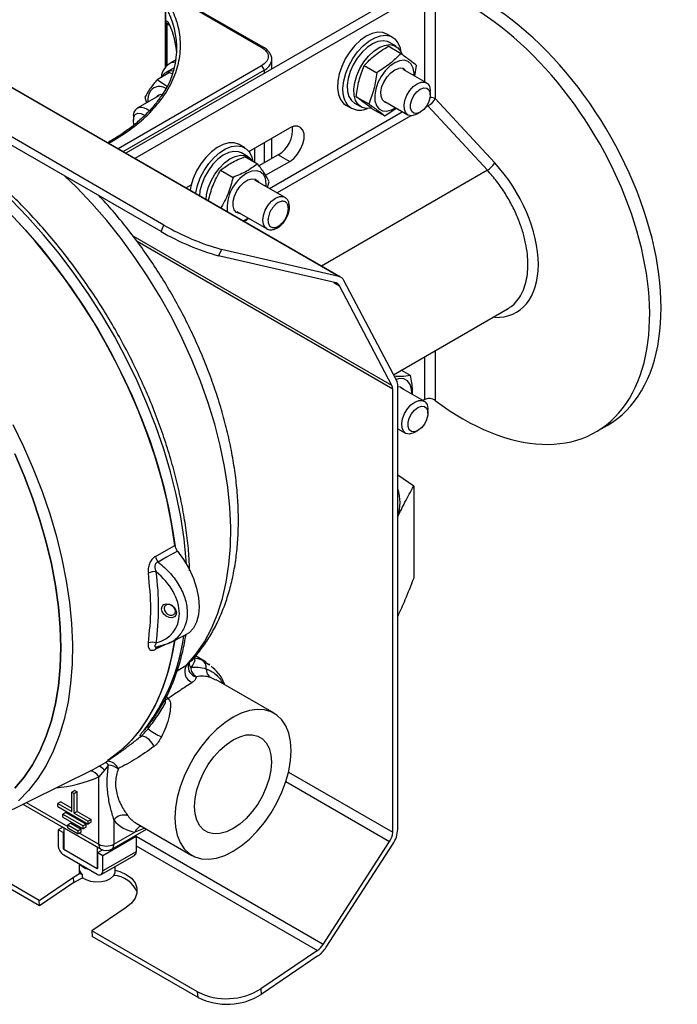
# Model space of a CAD drawing. Header units: millimetres. Extents: x -463 to 677, y -55 to 704.
# Tile 9 of 10: x 537 to 677, y 368 to 578. Entities that reach past the tile are written whole.
import ezdxf

# ---------------------------------------------------------------- set-up
doc = ezdxf.new("R2010")
doc.units = ezdxf.units.MM

msp = doc.modelspace()

# ---------------------------------------------------------------- linework, layer by layer
at = {"color": 7, "linetype": 'Continuous', "lineweight": 25}
for p, q in [((566.7647, 532.8132), (444.0944, 603.6292)), ((567.3828, 534.1894), (444.7125, 605.0054)), ((604.5986, 523.2515), (468.458, 601.8438)), ((605.0301, 523.0825), (468.8895, 601.6748)), ((620.4031, 584.7933), (559.2677, 549.5006)), ((622.8723, 584.001), (561.1885, 548.3917)), ((625.0976, 584.2183), (625.0976, 561.1053)), ((567.6838, 580.7637), (567.6838, 567.8014)), ((570.1766, 582.3851), (588.1371, 572.0167)), ((588.5181, 572.0545), (570.5576, 582.4228)), ((568.4168, 577.0227), (568.7337, 576.4278)), ((615.9932, 574.1794), (614.8258, 574.8533)), ((617.7261, 570.7029), (615.077, 572.2323)), ((616.7465, 572.2488), (615.3456, 573.0575)), ((569.7267, 569.2425), (568.5593, 568.5686)), ((569.0229, 568.7846), (569.8904, 568.9677)), ((569.9536, 569.3606), (569.7267, 569.2425)), ((590.3126, 567.4224), (590.3126, 569.4245)), ((609.9866, 568.1562), (612.6358, 566.6268)), ((620.7391, 565.9116), (621.1244, 568.1429)), ((568.5752, 566.6669), (565.926, 565.1375)), ((569.2069, 567.4467), (567.806, 566.6379)), ((568.5752, 566.6669), (569.2244, 566.3598)), ((569.6041, 567.6315), (569.2069, 567.4467)), ((623.2178, 564.4806), (618.2875, 567.3268)), ((567.9385, 563.7296), (565.926, 565.1375)), ((566.265, 561.716), (561.6952, 559.0779)), ((608.2946, 561.52), (610.9437, 559.9907)), ((624.0361, 561.8965), (624.0361, 562.6721)), ((563.3337, 561.449), (563.6958, 560.2328)), ((606.0889, 559.719), (607.2563, 559.045)), ((607.904, 560.1669), (609.3049, 559.3582)), ((614.3378, 560.485), (619.2681, 557.6388)), ((636.1806, 545.8686), (623.5252, 559.5399)), ((625.0976, 561.1053), (637.753, 547.434)), ((611.6928, 558.9599), (614.342, 557.4306)), ((614.342, 557.4306), (616.7807, 559.0748)), ((621.2434, 557.8346), (621.9151, 558.2225)), ((560.877, 557.2694), (560.877, 556.4938)), ((585.4527, 549.8707), (594.1273, 554.8784)), ((555.7864, 551.9398), (555.4144, 551.725)), ((584.5546, 550.6671), (583.3871, 551.3411)), ((590.3126, 548.3463), (590.3126, 552.6763)), ((585.3078, 548.7365), (583.9069, 549.5453)), ((591.7026, 549.1487), (587.6003, 546.7805)), ((591.7026, 549.1487), (594.1273, 547.749)), ((584.6218, 548.7568), (587.2709, 547.2275)), ((589.0054, 544.7922), (594.1273, 547.749)), ((579.4379, 545.8757), (582.0871, 544.3463)), ((572.0396, 542.1275), (573.1949, 542.7944)), ((593.053, 540.127), (586.7381, 543.7726)), ((589.4031, 542.2341), (589.7793, 543.4356)), ((582.8802, 537.0897), (589.1951, 533.4442)), ((566.7647, 532.8132), (567.3828, 534.1894)), ((579.6351, 529.0252), (579.017, 527.649)), ((604.5986, 523.2515), (579.6351, 529.0252)), ((603.9805, 521.8753), (579.017, 527.649)), ((616.8453, 501.1773), (605.6743, 522.3921)), ((615.8686, 500.0876), (604.6977, 521.3024)), ((616.2226, 502.3598), (640.5746, 516.4179)), ((640.3316, 516.3235), (640.4336, 516.3901)), ((619.7949, 502.2036), (617.8735, 503.3128)), ((616.0369, 405.0113), (616.0369, 499.3082)), ((617.1145, 405.6334), (617.1145, 499.9303)), ((622.7182, 496.7459), (617.7879, 499.5921)), ((618.255, 499.3791), (618.3465, 499.2697)), ((622.8723, 497.0803), (622.5057, 496.8686)), ((623.5365, 494.1619), (623.5365, 494.9374)), ((617.1145, 490.859), (618.7685, 489.9041)), ((620.7438, 490.1), (621.4155, 490.4878)), ((659.2553, 490.18), (661.68, 491.5797)), ((620.5111, 478.6126), (617.1145, 480.9885)), ((620.5111, 478.6126), (620.5111, 459.0749)), ((568.4892, 445.2516), (571.9792, 446.9782)), ((565.6042, 444.3761), (568.494, 445.2572)), ((565.7605, 444.4), (565.7557, 444.4022)), ((568.4697, 445.298), (568.3265, 445.2496)), ((576.362, 441.2002), (574.0816, 442.5166)), ((572.5523, 440.5777), (572.7329, 440.9896)), ((576.3058, 441.1061), (577.0918, 440.6039)), ((577.1448, 440.6233), (576.9486, 440.815)), ((590.8059, 430.338), (578.471, 437.4587)), ((555.5974, 419.297), (554.7301, 418.2479)), ((530.3414, 407.5152), (552.456, 418.4555)), ((554.7301, 418.2479), (553.5181, 416.7734)), ((553.5181, 402.4592), (553.5181, 416.7734)), ((548.4048, 413.9146), (547.7761, 413.5517)), ((547.7761, 409.4037), (547.7761, 413.5517)), ((547.7761, 413.5517), (548.315, 413.2406)), ((548.9436, 413.6035), (548.315, 413.2406)), ((548.315, 409.0926), (548.315, 413.2406)), ((548.4048, 413.9146), (548.9436, 413.6035)), ((548.9436, 409.4555), (548.9436, 413.6035)), ((537.3848, 410.9996), (553.9917, 401.4126)), ((545.4413, 411.4773), (544.8127, 411.1144)), ((544.8127, 411.1144), (547.7761, 409.4037)), ((544.8127, 410.4922), (544.8127, 411.1144)), ((545.4413, 411.4773), (547.7761, 410.1295)), ((544.8127, 410.4922), (551.2784, 406.7596)), ((546.5189, 409.196), (545.8903, 408.8331)), ((545.8903, 408.8331), (550.2008, 406.3447)), ((545.8903, 408.2109), (545.8903, 408.8331)), ((546.5189, 409.196), (550.8294, 406.7076)), ((548.9436, 409.4555), (548.315, 409.0926)), ((548.315, 409.0926), (551.2784, 407.3818)), ((548.9436, 409.4555), (551.9071, 407.7447)), ((545.8903, 408.2109), (550.2008, 405.7225)), ((547.5965, 406.9147), (546.9679, 406.5518)), ((546.9679, 406.5518), (549.1232, 405.3076)), ((546.9679, 405.9296), (546.9679, 406.5518)), ((547.5965, 406.9147), (549.7518, 405.6705)), ((550.8294, 406.7076), (550.2008, 406.3447)), ((550.8294, 406.0854), (550.8294, 406.7076)), ((551.9071, 407.7447), (551.2784, 407.3818)), ((551.2784, 406.7596), (551.2784, 407.3818)), ((551.9071, 407.1225), (551.2784, 406.7596)), ((551.9071, 407.1225), (551.9071, 407.7447)), ((556.751, 407.6239), (556.751, 402.4592)), ((561.4909, 406.9343), (573.3448, 400.0912)), ((545.8496, 406.1129), (544.8576, 405.5402)), ((544.8576, 405.5402), (544.8576, 402.2737)), ((545.9352, 404.9181), (544.8576, 405.5402)), ((546.0699, 404.9959), (545.9352, 404.9181)), ((545.9352, 404.9181), (545.9352, 401.6516)), ((546.0739, 405.9834), (546.0699, 405.9811)), ((546.0699, 405.9811), (553.1643, 401.8856)), ((546.0699, 405.9811), (546.0699, 401.4183)), ((546.9679, 405.9296), (549.1232, 404.6854)), ((549.7518, 405.6705), (549.1232, 405.3076)), ((549.1232, 404.6854), (549.1232, 405.3076)), ((549.7518, 405.0483), (549.1232, 404.6854)), ((549.7518, 405.0483), (549.7518, 405.6705)), ((550.2008, 405.7225), (550.2008, 406.3447)), ((550.8294, 406.0854), (550.2008, 405.7225)), ((556.2775, 401.4126), (563.6666, 405.6783)), ((556.751, 402.4592), (561.2235, 405.0412)), ((540.912, 389.3216), (516.6735, 403.3142)), ((540.8181, 390.507), (517.8323, 403.7764)), ((554.3766, 400.045), (561.471, 404.1405)), ((561.2369, 404.2757), (561.471, 404.1405)), ((561.471, 404.1405), (561.471, 400.8739)), ((601.2201, 381.1337), (615.3953, 403.0521)), ((601.9128, 380.5803), (616.088, 402.4987)), ((546.0699, 401.4183), (553.1643, 397.3227)), ((546.0699, 400.1738), (553.1643, 396.0783)), ((553.1643, 401.8856), (553.1683, 401.8879)), ((553.1643, 401.8856), (553.1643, 397.3227)), ((553.299, 400.6671), (554.3199, 401.2565)), ((553.299, 400.6671), (554.3766, 400.045)), ((553.299, 397.4005), (553.299, 400.6671)), ((561.471, 400.8739), (554.3766, 396.7784)), ((549.3289, 398.2925), (549.3289, 396.648)), ((554.0215, 395.9935), (561.1159, 400.089)), ((554.3766, 396.7784), (554.3766, 400.045)), ((548.1539, 395.483), (549.4489, 396.2052)), ((549.3289, 396.648), (549.3996, 396.2249)), ((549.3996, 396.2249), (549.3996, 396.9093)), ((549.9822, 396.0332), (549.3996, 396.2249)), ((549.9822, 396.0963), (549.9822, 395.4119)), ((553.1643, 397.3227), (553.299, 397.4005)), ((556.9997, 396.648), (556.9997, 397.7127)), ((540.8181, 390.507), (548.1539, 395.483)), ((548.2478, 394.2976), (540.912, 389.3216)), ((548.2478, 394.2976), (548.1539, 395.483)), ((540.912, 389.3216), (540.8181, 390.507)), ((559.3792, 389.0028), (552.0434, 384.0268)), ((574.539, 371.0404), (552.0434, 384.0268)), ((552.0434, 384.0268), (552.1374, 382.8413)), ((574.6329, 369.8549), (552.1374, 382.8413)), ((600.0225, 379.8696), (587.9837, 371.7034)), ((600.1165, 378.6841), (588.0777, 370.518)), ((574.6329, 369.8549), (574.539, 371.0404)), ((587.9837, 371.7034), (588.0777, 370.518))]:
    msp.add_line(p, q, dxfattribs=at)
at = {"color": 8, "linetype": 'Continuous', "lineweight": 25}
for p, q in [((622.8723, 564.6801), (622.8723, 584.001)), ((567.7209, 567.8479), (567.7209, 580.6281)), ((567.782, 577.2002), (567.782, 567.9209)), ((568.6153, 576.6501), (567.969, 577.0232)), ((567.969, 577.0232), (567.969, 568.12)), ((568.682, 576.6115), (568.6396, 576.636)), ((588.1371, 568.0767), (557.6132, 550.4557)), ((558.691, 549.8335), (588.6759, 567.1435)), ((588.6759, 567.1435), (588.6759, 566.4776)), ((623.5252, 559.5399), (623.0603, 559.2715)), ((589.8027, 542.0034), (618.0775, 558.3262)), ((619.9148, 557.4556), (591.4753, 541.0379)), ((555.6376, 551.5962), (556.1674, 551.9021)), ((588.6759, 551.7314), (588.6759, 547.4015)), ((585.5822, 549.9455), (585.5822, 549.6899)), ((586.6958, 547.5595), (586.6958, 550.5883)), ((636.1806, 545.8686), (600.8699, 525.4841)), ((615.8686, 500.0876), (560.8186, 531.8673)), ((616.0369, 499.3082), (561.6881, 530.683)), ((603.5212, 521.9815), (604.6977, 521.3024)), ((637.753, 514.5622), (637.3825, 514.5751)), ((637.753, 514.5622), (637.6803, 514.747)), ((625.0976, 507.4832), (625.0976, 496.8566)), ((622.8723, 497.0803), (622.8723, 506.1986)), ((570.1692, 439.3237), (572.2838, 440.663)), ((572.2838, 440.663), (572.7085, 440.9886)), ((575.5074, 441.6162), (576.3058, 441.1061)), ((578.4049, 437.3434), (577.321, 437.9549)), ((567.9098, 433.7924), (568.3063, 433.4457)), ((567.6962, 433.1737), (567.4951, 433.044)), ((593.8709, 417.8074), (616.0369, 405.0113)), ((593.3149, 415.7989), (615.3953, 403.0521)), ((538.1061, 411.3564), (546.9679, 406.2406)), ((549.3925, 404.8409), (553.5181, 402.4592)), ((563.3439, 405.8646), (561.2235, 405.0412)), ((601.2201, 381.1337), (561.471, 404.0803)), ((545.9352, 401.6516), (546.0699, 401.7293)), ((561.471, 402.1249), (600.0225, 379.8696)), ((553.1643, 397.3227), (553.299, 397.4005))]:
    msp.add_line(p, q, dxfattribs=at)
at = {"color": 7, "linetype": 'Continuous', "lineweight": 25, "flags": 128}
for points in [[(614.8258, 574.8533), (613.9502, 575.1876), (612.8528, 575.2456), (611.6574, 574.9776), (610.4128, 574.3948), (609.17, 573.521), (607.9799, 572.3919), (606.8913, 571.0538), (605.9487, 569.5614), (605.1906, 567.9759), (604.6482, 566.3622), (604.3436, 564.7862), (604.2893, 563.3127), (604.4875, 562.0017), (604.9301, 560.9072), (605.599, 560.0738), (606.0889, 559.719)], [(605.5245, 561.9594), (605.4522, 563.3588), (605.6326, 564.8914), (606.0583, 566.4945), (606.7119, 568.1024), (607.5666, 569.6493), (608.5875, 571.0718), (609.7327, 572.3118), (610.9554, 573.3184), (612.2055, 574.0505), (613.4318, 574.478), (614.5841, 574.5835), (615.6153, 574.3627), (616.4831, 573.8246), (617.152, 572.9912), (617.5946, 571.8966), (617.7278, 571.2465)], [(615.3456, 573.0575), (614.9584, 573.2387), (613.9911, 573.4061), (612.9102, 573.247), (611.7674, 572.7692), (610.6179, 571.9955), (609.5166, 570.9632), (608.5167, 569.7218), (607.6662, 568.3309), (607.0058, 566.8575), (606.5674, 565.3724), (606.3719, 563.9467), (606.4289, 562.6492), (606.7355, 561.5421), (607.2771, 560.6786), (607.904, 560.1669)], [(611.4449, 559.0947), (611.4035, 559.0861), (610.3517, 559.0259), (609.4284, 559.2914), (608.678, 559.8698), (608.1364, 560.7333), (607.8298, 561.8405), (607.7729, 563.138), (607.9683, 564.5636), (608.4067, 566.0488), (609.0671, 567.5222), (609.9177, 568.913), (610.9176, 570.1544), (612.0188, 571.1868), (613.1684, 571.9605), (614.3111, 572.4383), (615.3921, 572.5974), (616.3593, 572.43), (617.1664, 571.9442), (617.7745, 571.1633), (618.0601, 570.4793)], [(620.5842, 566.001), (620.5869, 566.4962), (620.4087, 567.5909), (619.9782, 568.4511), (619.3224, 569.0227), (618.4825, 569.27), (617.5114, 569.1773), (616.47, 568.7504), (615.4238, 568.0162), (614.4386, 567.0208), (613.5761, 565.8268), (612.8906, 564.5092), (612.4253, 563.1507)], [(614.8964, 560.1626), (614.3697, 560.335), (613.8582, 560.8332), (613.5719, 561.6002), (613.5364, 562.568), (613.7546, 563.6505), (614.2073, 564.7516), (614.8543, 565.7734), (615.638, 566.6251), (616.4888, 567.2311), (617.3311, 567.5375)], [(621.2434, 557.8346), (620.8267, 557.6301), (620.0311, 557.4542), (619.3432, 557.5987), (618.8241, 558.0507), (618.5199, 558.77), (618.4577, 559.6929), (618.643, 560.7371), (619.0593, 561.8101), (619.6696, 562.8163), (620.4197, 563.6665), (621.243, 564.2851), (621.243, 564.2851)], [(621.243, 564.2851), (622.0663, 564.617), (622.8164, 564.6329), (623.4267, 564.3313), (623.843, 563.739), (624.0282, 562.9086), (624.0361, 562.6721)], [(612.4253, 563.1507), (612.2092, 561.8368), (612.2561, 560.6499), (612.5629, 559.6648), (613.1104, 558.9431), (613.8642, 558.5304), (614.7768, 558.4525), (615.7911, 558.7144), (616.6345, 559.1592)], [(621.9147, 558.2223), (621.1892, 557.9512), (620.5512, 558.0082), (620.0776, 558.3866), (619.8256, 559.0405), (619.8256, 559.8913), (620.0776, 560.8362), (620.5512, 561.7613), (621.1892, 562.555), (621.9147, 563.1215), (622.6403, 563.3927), (623.2783, 563.3356), (623.7519, 562.9573), (624.0038, 562.3033), (624.0038, 561.4526), (623.7519, 560.5077), (623.2783, 559.5826), (622.6403, 558.7889), (621.9147, 558.2223)], [(561.0095, 555.5648), (560.8812, 556.3361), (560.9629, 557.1344), (561.2901, 557.7078), (561.8233, 557.9871), (562.4982, 557.9385), (563.2335, 557.568), (563.2581, 557.5504)], [(594.1273, 547.749), (594.997, 548.3955), (595.7962, 549.2783), (596.4603, 550.3261), (596.9353, 551.4539), (597.1828, 552.5703), (597.1828, 553.585), (596.9353, 554.4156), (596.4603, 554.9949), (595.7962, 555.276), (594.997, 555.2361), (594.1273, 554.8784)], [(555.7864, 551.9398), (555.7864, 551.9398), (555.7787, 551.9351)], [(583.3871, 551.3411), (583.2754, 551.4024), (582.2868, 551.7153), (581.1645, 551.7031), (579.9543, 551.3663), (578.7058, 550.7187), (577.47, 549.7867), (576.2977, 548.6086), (575.2368, 547.2326), (574.3308, 545.7149), (573.6166, 544.1178), (573.1236, 542.5066), (572.949, 541.6025)], [(574.1164, 540.9286), (574.1342, 541.0424), (574.5084, 542.6359), (575.1151, 544.2483), (575.9294, 545.8137), (576.918, 547.268), (578.0403, 548.5517), (579.2505, 549.6122), (580.499, 550.4061), (581.7348, 550.9008), (582.9071, 551.0762), (583.968, 550.925), (584.874, 550.4535), (585.5882, 549.6809), (586.0812, 548.6389), (586.2891, 547.7343)], [(583.9069, 549.5453), (583.2678, 549.8049), (582.2644, 549.8826), (581.1611, 549.6344), (580.0109, 549.0723), (578.8692, 548.2232), (577.7907, 547.1279), (576.8274, 545.8391), (576.0254, 544.4187), (575.4233, 542.9349), (575.0501, 541.459), (574.9289, 540.336)], [(576.3354, 539.6476), (576.451, 540.6503), (576.8242, 542.1262), (577.4263, 543.6099), (578.2283, 545.0304), (579.1916, 546.3192), (580.2701, 547.4145), (581.4118, 548.2636), (582.562, 548.8257), (583.6653, 549.0739), (584.6687, 548.9961), (585.5241, 548.5962), (586.1903, 547.8934), (586.2336, 547.8263)], [(589.1397, 542.3861), (589.1484, 542.9824), (588.9705, 544.0773), (588.5402, 544.9379), (587.8847, 545.5099), (587.0451, 545.7576), (586.0741, 545.6654), (585.0328, 545.2389)], [(583.6641, 536.6372), (583.4717, 536.6486), (582.8121, 536.8988), (582.3428, 537.4554), (582.1056, 538.269), (582.1215, 539.2672), (582.3892, 540.3614), (582.8848, 541.4543), (583.5644, 542.4488), (584.3674, 543.2566), (585.2227, 543.8058), (586.0541, 544.0478), (586.7879, 543.9609), (587.3587, 543.553), (587.522, 543.32)], [(534.5129, 536.7825), (537.9681, 533.0924), (541.3173, 529.2003), (544.5455, 525.1237), (547.6382, 520.8807), (550.5816, 516.4905), (553.3624, 511.9728), (555.9682, 507.3477), (558.3874, 502.636), (560.609, 497.8588), (562.6231, 493.0376), (564.4206, 488.1939), (565.9936, 483.3495), (567.335, 478.5261), (568.4387, 473.7453), (569.2998, 469.0286), (569.7531, 465.8015)], [(569.72, 466.0222), (569.0127, 470.7013), (568.0589, 475.4584), (566.8631, 480.2718), (565.4305, 485.1201), (563.7677, 489.9813), (561.8821, 494.8336), (559.7822, 499.6551), (557.4774, 504.4242), (554.9782, 509.1194), (552.2958, 513.7195), (549.4422, 518.2038), (546.4302, 522.5522), (543.2736, 526.7451), (539.9864, 530.7636), (536.5834, 534.5896)], [(584.1622, 535.1293), (584.3511, 535.2016), (585.2818, 535.7033)], [(620.0846, 498.2663), (620.0334, 499.3182), (619.7303, 500.3068), (619.1861, 501.0326), (618.435, 501.4501), (617.5242, 501.5329), (616.7471, 501.3637)], [(617.1145, 499.8336), (617.6674, 499.7595), (618.255, 499.3791)], [(620.7438, 490.1), (620.3271, 489.8954), (619.5315, 489.7195), (618.8436, 489.864), (618.3245, 490.316), (618.0203, 491.0354), (617.9581, 491.9582), (618.1434, 493.0024), (618.5597, 494.0754), (619.17, 495.0816), (619.9201, 495.9318), (620.7434, 496.5504), (620.7434, 496.5504)], [(620.7434, 496.5504), (621.5667, 496.8823), (622.3168, 496.8982), (622.9271, 496.5966), (623.3434, 496.0043), (623.5286, 495.174), (623.5365, 494.9374)], [(621.4151, 490.4876), (620.6896, 490.2165), (620.0516, 490.2736), (619.578, 490.6519), (619.326, 491.3059), (619.326, 492.1566), (619.578, 493.1015), (620.0516, 494.0266), (620.6896, 494.8203), (621.4151, 495.3869), (622.1407, 495.658), (622.7787, 495.6009), (623.2523, 495.2226), (623.5042, 494.5686), (623.5042, 493.7179), (623.2523, 492.773), (622.7787, 491.8479), (622.1407, 491.0542), (621.4151, 490.4876)], [(535.2534, 491.7884), (537.5278, 487.0825), (539.5986, 482.3244), (541.4564, 477.5361), (543.0928, 472.7392), (544.5002, 467.9557), (545.6723, 463.2074), (546.6036, 458.5161), (547.29, 453.9029), (547.7283, 449.3892), (547.9165, 444.9953), (547.8537, 440.7414), (547.5403, 436.647), (546.9776, 432.7305), (546.1683, 429.0101), (545.116, 425.5025), (543.8255, 422.2238), (542.3028, 419.1891), (540.5547, 416.412), (538.5892, 413.9054), (536.4154, 411.6805)], [(535.6606, 485.5305), (537.6616, 480.8524), (539.4498, 476.1477), (541.0168, 471.4383), (542.3552, 466.7462), (543.459, 462.0933), (544.3228, 457.5013), (544.9427, 452.9915), (545.3158, 448.5851), (545.4404, 444.3025), (545.3158, 440.1637), (544.9427, 436.188), (544.3228, 432.394), (543.459, 428.7994), (542.3552, 425.4208), (541.0168, 422.2741), (539.4498, 419.3739), (537.6616, 416.7337), (535.6606, 414.366)], [(535.6612, 414.3651), (537.6623, 416.7329), (539.4505, 419.3731), (541.0174, 422.2734), (542.3559, 425.4201), (543.4597, 428.7987), (544.3235, 432.3935), (544.9434, 436.1875), (545.3165, 440.1632), (545.4411, 444.3021), (545.3165, 448.5847), (544.9434, 452.9912), (544.3235, 457.501), (543.4597, 462.0931), (542.3559, 466.7461), (541.0174, 471.4382), (539.4505, 476.1477), (537.6623, 480.8525), (535.6612, 485.5306)], [(565.6003, 463.7122), (567.9073, 465.0059), (569.72, 466.0222)], [(570.255, 464.8229), (567.9534, 463.5219), (566.145, 462.4992)], [(570.255, 464.8229), (571.5759, 463.0142), (572.7174, 461.0577), (573.6442, 459.0141), (574.3274, 456.9468), (574.7459, 454.9198), (574.8866, 452.996), (574.7454, 451.2352), (574.3264, 449.6918), (573.6428, 448.4137), (572.7156, 447.4406), (571.9792, 446.9782)], [(570.0607, 451.697), (569.9398, 451.1819), (569.5955, 450.8103), (569.0801, 450.6388), (568.4723, 450.6935), (567.8644, 450.9661), (567.3491, 451.415), (567.0048, 451.972), (566.8839, 452.5522), (567.0048, 453.0673), (567.3491, 453.4388), (567.8644, 453.6103), (568.4723, 453.5556), (569.0801, 453.2831), (569.5955, 452.8341), (569.9398, 452.2772), (570.0607, 451.697)], [(569.8672, 452.0039), (569.7739, 452.4517), (569.5081, 452.8815), (569.1105, 453.2279), (568.6414, 453.4383), (568.1723, 453.4805), (567.7746, 453.3481), (567.5088, 453.0614), (567.4155, 452.6639), (567.5088, 452.2161), (567.7746, 451.7863), (568.1723, 451.4398), (568.6414, 451.2295), (569.1105, 451.1873), (569.5081, 451.3196), (569.7739, 451.6064), (569.8672, 452.0039)], [(552.456, 418.4555), (554.9664, 419.8723), (557.4665, 421.6806), (559.7721, 423.7873), (561.873, 426.183), (563.7596, 428.857), (565.4235, 431.7972), (566.8571, 434.9903), (568.054, 438.4221), (569.0089, 442.077), (569.7173, 445.9385)], [(569.6916, 445.8464), (569.2338, 443.2253), (568.3511, 439.5212), (567.2262, 436.0345), (565.8642, 432.781), (564.2711, 429.7751), (562.4541, 427.0305), (560.4213, 424.5592), (558.1818, 422.3726), (555.7458, 420.4803), (555.4113, 420.2537)], [(582.0753, 400.9557), (583.8326, 402.1153), (585.5541, 403.5416), (587.2048, 405.2055), (588.7511, 407.0731), (590.1615, 409.1065), (591.4072, 411.2642), (592.463, 413.5023), (593.3073, 415.7753), (593.923, 418.0369), (594.2975, 420.241), (594.4232, 422.3428), (594.2975, 424.2995), (593.923, 426.0713), (593.3073, 427.622), (592.463, 428.9202), (591.4072, 429.9393), (590.1615, 430.6587), (588.7511, 431.0637), (587.2048, 431.1461), (585.5541, 430.9041), (583.8326, 430.3428), (582.0753, 429.4734), (580.3181, 428.3138), (578.5965, 426.8876), (576.9459, 425.2237), (575.3996, 423.3561), (573.9892, 421.3227), (572.7434, 419.165), (571.6877, 416.9268), (570.8433, 414.6538), (570.2277, 412.3922), (569.8532, 410.1881), (569.7275, 408.0863), (569.8532, 406.1296), (570.2277, 404.3579), (570.8433, 402.8072), (571.6877, 401.509), (572.7434, 400.4898), (573.9892, 399.7705), (575.3996, 399.3655), (576.9459, 399.2831), (578.5965, 399.5251), (580.3181, 400.0864), (582.0753, 400.9557)], [(582.0753, 424.6565), (583.4952, 425.3327), (584.8719, 425.7015), (586.1636, 425.7517), (587.3311, 425.4816), (588.3389, 424.8996), (589.1564, 424.0234), (589.7588, 422.8795), (590.1276, 421.5027), (590.2519, 419.9348), (590.1276, 418.2235), (589.7588, 416.4208), (589.1564, 414.5814), (588.3389, 412.7613), (587.3311, 411.0157), (586.1636, 409.3977), (584.8719, 407.9565), (583.4952, 406.7357), (582.0753, 405.7726), (580.6555, 405.0964), (579.2788, 404.7277), (577.9871, 404.6775), (576.8196, 404.9475), (575.8118, 405.5295), (574.9943, 406.4058), (574.3919, 407.5497), (574.023, 408.9265), (573.8988, 410.4944), (574.023, 412.2057), (574.3919, 414.0084), (574.9943, 415.8477), (575.8118, 417.6679), (576.8196, 419.4134), (577.9871, 421.0314), (579.2788, 422.4727), (580.6555, 423.6934), (582.0753, 424.6565)], [(549.9822, 395.4119), (550.771, 394.9179), (551.7801, 394.5831), (552.9166, 394.4385), (554.076, 394.4974), (555.1514, 394.7542), (556.0438, 395.1855), (556.6711, 395.7514), (556.9755, 396.3998), (556.9997, 396.648)], [(556.9997, 396.9391), (557.9688, 396.6615), (559.3579, 396.0356), (560.4666, 395.2195), (561.2394, 394.2541), (561.6375, 393.1879), (561.6408, 392.0744), (561.2494, 390.9692), (560.4827, 389.928), (559.3792, 389.0028)], [(548.2478, 394.2976), (549.6327, 395.0603), (550.1551, 395.2752)]]:
    msp.add_lwpolyline(points, dxfattribs=at)
at = {"color": 8, "linetype": 'Continuous', "lineweight": 25, "flags": 128}
for points in [[(623.5252, 559.5399), (623.3853, 559.7095), (623.3701, 559.7298)], [(572.2838, 440.663), (574.2367, 442.9515), (575.9759, 445.514), (577.4928, 448.3377), (578.7798, 451.4084), (579.8306, 454.711), (580.6398, 458.2289), (581.2035, 461.9445), (581.5188, 465.8394), (581.5841, 469.8941), (581.3992, 474.0884), (580.9649, 478.4014), (580.2834, 482.8116), (579.3581, 487.297), (578.1937, 491.8351), (576.7959, 496.4035), (575.1717, 500.9792), (573.3292, 505.5396), (571.2776, 510.0618), (569.0272, 514.5232), (566.589, 518.9017), (563.9754, 523.1754), (561.1993, 527.3231), (558.2746, 531.3239), (555.2159, 535.1579), (552.0384, 538.8062), (548.758, 542.2503), (546.316, 544.618)], [(572.1775, 462.0405), (572.1211, 462.8466), (571.657, 467.4306), (570.9425, 472.1133), (569.9809, 476.8735), (568.7765, 481.6896), (567.3348, 486.5398), (565.6624, 491.4021), (563.7667, 496.2546), (561.6565, 501.0753), (559.3412, 505.8422), (556.8313, 510.5338), (554.1382, 515.1289), (551.2741, 519.6067), (548.252, 523.9468), (545.0855, 528.1297), (541.7891, 532.1363), (538.3776, 535.9485), (534.8665, 539.5491)], [(589.1978, 533.4426), (588.9169, 533.6597), (588.5294, 534.3142), (588.3959, 535.2106), (588.5294, 536.2613), (588.9169, 537.3632), (589.5205, 538.4086), (590.281, 539.2952), (591.1241, 539.936), (591.9671, 540.2685), (592.7277, 540.2601), (593.0586, 540.1238)], [(568.0361, 445.1176), (567.4099, 444.8117), (565.5969, 443.9267)], [(563.9577, 427.6086), (563.9903, 427.3825), (563.9954, 427.0039)], [(563.4033, 426.9382), (563.361, 426.8907), (563.0955, 426.6655)]]:
    msp.add_lwpolyline(points, dxfattribs=at)
at = {"color": 7, "linetype": 'Continuous', "lineweight": 25}
for centre, radius, start, end in [((552.5164, 571.7788), 17.5923, 325.162176, 30.200041), ((568.1981, 577.4524), 0.4865, 211.214819, 241.905202), ((552.6661, 569.6239), 17.4747, 3.767958, 23.991423), ((570.5632, 565.3677), 3.7481, 114.264354, 175.898871), ((587.5061, 567.0903), 1.171, 2.605478, 57.394522), ((569.1749, 564.2707), 2.7179, 84.758711, 149.852962), ((617.6794, 566.1083), 1.471, 37.526567, 103.69652), ((566.4596, 561.1789), 2.5064, 55.860863, 140.563901), ((567.9623, 560.7135), 4.0071, 149.104938, 184.628493), ((566.8591, 560.5161), 1.4487, 80.625598, 142.72055), ((609.0699, 562.1846), 3.5525, 183.63425, 296.653919), ((621.0419, 563.6066), 4.765, 301.409741, 328.336766), ((562.7219, 557.478), 1.8567, 108.819237, 186.451577), ((562.3264, 556.4496), 2.7933, 46.981117, 94.176985), ((588.3929, 554.5834), 6.3631, 301.341425, 5.17934), ((633.6973, 549.9353), 4.765, 301.409741, 328.336766), ((589.4402, 537.8067), 8.6408, 120.668233, 185.013385), ((593.5399, 579.2221), 53.5789, 240.017632, 254.272933), ((594.158, 580.5983), 53.5789, 240.017632, 254.272933), ((603.7303, 520.8268), 1.078, 26.180369, 76.576542), ((604.2233, 521.6787), 1.6169, 26.180369, 76.576542), ((614.4322, 500.0037), 2.6833, 358.431769, 25.935886), ((614.3605, 499.3541), 1.677, 358.431769, 25.935886), ((609.0773, 475.1456), 8.5471, 340.109188, 19.890812), ((568.2338, 464.166), 2.6723, 189.775926, 218.588023), ((565.333, 457.7936), 2.66, 81.519827, 118.381791), ((564.8996, 443.2316), 2.2118, 68.156953, 112.143699), ((566.1588, 444.0026), 0.5081, 91.915869, 124.910439), ((572.8724, 435.0035), 7.1183, 68.274443, 82.513295), ((574.2864, 439.1855), 2.4887, 143.580771, 248.7991), ((575.6209, 440.2489), 2.554, 183.365153, 237.128314), ((574.4415, 439.9809), 1.952, 354.566048, 56.904996), ((578.4252, 439.675), 2.044, 176.605892, 237.302323), ((566.8967, 435.7871), 2.733, 287.010536, 301.04897), ((561.7779, 421.9312), 3.7126, 20.440185, 76.38948), ((575.9096, 443.7926), 20.5866, 234.638322, 243.850934), ((555.1871, 415.197), 4.1205, 53.501013, 84.284713), ((558.7555, 406.2436), 2.4338, 66.149442, 145.449385), ((562.1228, 411.7623), 6.781, 217.61024, 262.379008), ((612.2815, 405.1564), 3.7582, 325.949143, 357.78639), ((611.1059, 405.8656), 6.0131, 325.949143, 357.78639), ((547.4897, 402.3934), 2.6349, 182.605478, 237.394522), ((555.1346, 405.579), 3.5136, 242.609672, 297.390328), ((546.2276, 401.6649), 0.2928, 182.605478, 237.394522), ((555.1346, 403.3924), 2.286, 240.002688, 299.997312), ((560.6309, 400.7812), 0.8452, 305.013333, 6.298848), ((552.3001, 401.1105), 4.091, 223.425466, 256.329201), ((551.1731, 397.5651), 1.8909, 200.293648, 230.965728), ((553.2169, 397.3872), 0.0832, 230.796715, 9.214037), ((553.6376, 396.6585), 0.7487, 230.796715, 9.214037), ((556.2822, 390.0031), 5.8456, 22.844505, 85.612022), ((597.4554, 383.5008), 4.447, 305.25913, 327.839933), ((596.2657, 384.1309), 6.6705, 305.25913, 327.839933), ((580.677, 383.2213), 13.64, 243.256309, 302.390493), ((580.7709, 382.0358), 13.64, 243.256309, 302.390493)]:
    msp.add_arc(centre, radius, start, end, dxfattribs=at)
at = {"color": 8, "linetype": 'Continuous', "lineweight": 25}
for centre, radius, start, end in [((569.118, 576.7267), 0.487, 179.715755, 226.357173), ((588.3615, 571.7019), 0.3866, 67.304632, 125.475716), ((587.5016, 569.7205), 2.8319, 294.498306, 352.899254), ((624.0368, 559.0505), 2.3126, 62.69471, 91.157506), ((555.9442, 551.5905), 0.3833, 54.382423, 114.307119), ((530.3303, 452.3609), 41.639, 321.895446, 352.308528), ((566.3107, 443.8548), 0.7174, 128.100842, 174.247888), ((574.7113, 440.2369), 2.1857, 170.944198, 257.402954), ((574.1162, 441.0191), 1.3924, 180.290026, 221.366313), ((553.3035, 417.6392), 2.8302, 35.85652, 52.976221), ((555.3246, 417.6678), 2.4617, 19.989205, 89.152832), ((551.4798, 415.8191), 2.2507, 25.08812, 85.370644), ((553.1685, 417.0711), 1.9554, 36.999784, 80.357061), ((541.753, 443.9191), 29.5856, 275.047109, 293.432272), ((564.5316, 412.1694), 6.0541, 217.670946, 239.849806), ((563.2237, 404.3088), 2.1301, 108.643325, 159.889202), ((554.6383, 402.3356), 1.1269, 173.701152, 234.986667), ((555.6636, 402.3208), 1.0962, 304.056351, 7.25583)]:
    msp.add_arc(centre, radius, start, end, dxfattribs=at)
at = {"color": 7, "linetype": 'Continuous', "lineweight": 25}
for centre, major_axis, ratio, start_param, end_param in [((631.6238, 536.9497), (-27.8802, 46.6236), 0.58736872, 2.17945894, 5.74592737), ((634.0484, 538.3494), (-27.8802, 46.6236), 0.58736872, 3.13255599, 5.65656433), ((631.0823, 534.7169), (-11.3747, 19.0217), 0.58736872, 2.77889838, 5.05717245), ((560.1023, 454.3686), (9.4942, -6.476), 0.71515001, 5.72724579, 7.74651107), ((490.0755, 473.2285), (68.4638, -46.6996), 0.71515001, 0.33601515, 0.57137109)]:
    msp.add_ellipse(centre, major_axis=major_axis, ratio=ratio, start_param=start_param, end_param=end_param, dxfattribs=at)
for points, knots in [([(556.1674, 551.9021), (557.6811, 552.8459), (560.7522, 554.7606), (564.5039, 558.0894), (567.5365, 561.7297), (569.6646, 565.6228), (570.8344, 569.6489), (570.9995, 573.6872), (570.2788, 577.6367), (569.051, 580.1481), (568.4458, 581.3859)], [0, 0, 0, 0, 0.12085971, 0.24519985, 0.37197354, 0.5, 0.62802646, 0.75480015, 0.87914029, 1, 1, 1, 1]), ([(568.6311, 576.7291), (568.4735, 577.032), (568.2368, 577.4869), (567.9489, 577.6325), (567.8326, 577.5255), (567.7886, 577.3751), (567.7841, 577.257), (567.782, 577.2002)], [0, 0, 0, 0, 0.49809937, 0.74826967, 0.87519067, 0.93994396, 1, 1, 1, 1]), ([(588.1371, 572.0167), (588.5208, 571.7426), (589.1111, 571.3209), (589.48, 570.6166), (589.5863, 570.0467), (589.48, 569.4769), (589.1111, 568.7726), (588.5208, 568.3509), (588.1371, 568.0767)], [0, 0, 0, 0, 0.239456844, 0.36836066, 0.5, 0.63163934, 0.760543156, 1, 1, 1, 1]), ([(590.2882, 569.3601), (590.297, 569.4217), (590.348, 569.7802), (590.1404, 570.4174), (589.6766, 571.1542), (589.1128, 571.6931), (588.6706, 571.9482), (588.5039, 572.0444)], [0, 0, 0, 0, 0.05809762, 0.33813156, 0.59724348, 0.8481848, 1, 1, 1, 1]), ([(609.9866, 568.1562), (610.695, 568.8955), (612.137, 570.4007), (614.0856, 571.6146), (615.077, 572.2323)], [0, 0, 0, 0, 0.491212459, 1, 1, 1, 1]), ([(617.7261, 570.7029), (617.0178, 569.9636), (615.5757, 568.4584), (613.6272, 567.2445), (612.6358, 566.6268)], [0, 0, 0, 0, 0.49121246, 1, 1, 1, 1]), ([(621.1244, 568.1429), (620.693, 568.4898), (619.8148, 569.1962), (618.4305, 570.1948), (617.7261, 570.7029)], [0, 0, 0, 0, 0.491212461, 1, 1, 1, 1]), ([(608.2946, 561.52), (608.4466, 562.6784), (608.7562, 565.0367), (609.5717, 567.1042), (609.9866, 568.1562)], [0, 0, 0, 0, 0.49121246, 1, 1, 1, 1]), ([(612.6358, 566.6268), (612.4837, 565.4684), (612.1742, 563.1101), (611.3587, 561.0426), (610.9437, 559.9907)], [0, 0, 0, 0, 0.49121246, 1, 1, 1, 1]), ([(565.926, 565.1375), (565.3768, 564.4616), (564.2586, 563.0856), (563.6455, 562.0009), (563.3337, 561.449)], [0, 0, 0, 0, 0.49121246, 1, 1, 1, 1]), ([(572.854, 460.661), (572.8244, 461.5234), (572.7466, 463.7891), (572.3648, 467.5762), (571.7386, 471.9883), (570.8812, 476.4714), (569.8088, 481.002), (568.523, 485.5638), (567.0302, 490.1388), (565.3363, 494.709), (563.4483, 499.2565), (561.3739, 503.7638), (559.1213, 508.213), (556.6996, 512.5868), (554.1181, 516.8679), (551.3871, 521.0396), (548.5173, 525.0854), (545.5198, 528.9893), (542.4061, 532.7359), (539.1883, 536.3103), (535.8786, 539.6983), (532.4897, 542.8863), (529.0344, 545.8615), (525.5257, 548.6117), (521.9769, 551.1256), (518.4014, 553.3925), (514.8126, 555.4026), (511.2244, 557.1468), (507.6509, 558.6169), (504.1065, 559.8055), (500.606, 560.7063), (497.1645, 561.315), (493.7982, 561.6262), (490.5198, 561.6454), (487.3559, 561.3476), (484.9449, 560.9418), (483.637, 560.5366), (483.3002, 560.4323)], [0, 0, 0, 0, 0.01813381, 0.04764616, 0.07714834, 0.10663848, 0.13611608, 0.16558156, 0.19503595, 0.22448069, 0.25391745, 0.28334805, 0.31277443, 0.34219853, 0.37162237, 0.40104761, 0.43047595, 0.45990944, 0.48935009, 0.51879992, 0.54826084, 0.57773466, 0.60722295, 0.6367269, 0.66624707, 0.69578306, 0.7253331, 0.75489338, 0.78445584, 0.81400744, 0.84353195, 0.87300826, 0.90241114, 0.9317137, 0.96089171, 0.9899295, 1, 1, 1, 1]), ([(566.9225, 561.8387), (566.4953, 561.2278), (565.6155, 559.9694), (563.9691, 558.1371), (562.0757, 556.3383), (559.9432, 554.6298), (557.8468, 553.1577), (556.3769, 552.305), (555.7664, 551.9508)], [0, 0, 0, 0, 0.1673614, 0.34475758, 0.52169572, 0.69831476, 0.8746998, 1, 1, 1, 1]), ([(611.6928, 558.9599), (611.0116, 559.4511), (609.6249, 560.4511), (608.7432, 561.1595), (608.2946, 561.52)], [0, 0, 0, 0, 0.491212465, 1, 1, 1, 1]), ([(610.9437, 559.9907), (611.6249, 559.4995), (613.0117, 558.4995), (613.8934, 557.7911), (614.342, 557.4306)], [0, 0, 0, 0, 0.49121246, 1, 1, 1, 1]), ([(579.4379, 545.8757), (580.1616, 546.4194), (581.6348, 547.5263), (583.6145, 548.3419), (584.6218, 548.7568)], [0, 0, 0, 0, 0.491212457, 1, 1, 1, 1]), ([(587.2709, 547.2275), (586.5473, 546.6837), (585.0741, 545.5768), (583.0943, 544.7613), (582.0871, 544.3463)], [0, 0, 0, 0, 0.491212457, 1, 1, 1, 1]), ([(589.7793, 543.4356), (589.4936, 543.9842), (588.912, 545.1011), (587.8243, 546.5104), (587.2709, 547.2275)], [0, 0, 0, 0, 0.49121246, 1, 1, 1, 1]), ([(576.8146, 539.371), (577.1132, 540.4776), (577.7372, 542.7898), (578.8551, 544.8181), (579.4379, 545.8757)], [0, 0, 0, 0, 0.47862264, 1, 1, 1, 1]), ([(582.0871, 544.3463), (581.774, 543.1819), (581.1367, 540.8113), (579.9933, 538.7316), (579.4116, 537.6734)], [0, 0, 0, 0, 0.49121246, 1, 1, 1, 1]), ([(572.7107, 440.9865), (572.7816, 441.0524), (573.5876, 441.8015), (574.9462, 443.4642), (576.7646, 445.9808), (578.3577, 448.7548), (579.7444, 451.7459), (580.9093, 454.9528), (581.8469, 458.3597), (582.5501, 461.9505), (583.0151, 465.7064), (583.2396, 469.607), (583.2239, 473.6316), (582.9699, 477.7593), (582.481, 481.9699), (581.7618, 486.244), (580.8176, 490.563), (579.6541, 494.9084), (578.278, 499.262), (576.6965, 503.6058), (574.917, 507.9216), (572.948, 512.1915), (570.7983, 516.3977), (568.4771, 520.5226), (565.9945, 524.5491), (563.3603, 528.4589), (560.5875, 532.2396), (557.6791, 535.8585), (555.3341, 538.5954), (553.93, 540.0558), (553.5698, 540.4304)], [0, 0, 0, 0, 0.00343141, 0.03904799, 0.07498848, 0.11133913, 0.14813972, 0.18538183, 0.22301576, 0.26096452, 0.29914058, 0.33746064, 0.37585499, 0.41426619, 0.45265503, 0.49100366, 0.52930373, 0.5675535, 0.60575564, 0.64391564, 0.68204075, 0.72013926, 0.75822009, 0.79629251, 0.83436601, 0.87244786, 0.91054686, 0.94867271, 0.986835, 1, 1, 1, 1]), ([(593.8523, 537.7177), (593.8231, 537.3856), (593.7781, 536.8727), (593.5077, 536.132), (593.227, 535.5716), (592.8815, 535.0461), (592.3755, 534.4517), (591.6808, 533.8958), (590.9861, 533.6496), (590.48, 533.6597), (590.1349, 533.7867), (589.8525, 534.0221), (589.5908, 534.4555), (589.4567, 535.1802), (589.5908, 536.0599), (589.8526, 536.7955), (590.1351, 537.357), (590.4801, 537.8823), (590.9863, 538.4767), (591.6808, 539.0325), (592.3756, 539.2788), (592.8816, 539.2686), (593.2272, 539.1419), (593.5077, 538.9054), (593.7781, 538.477), (593.8231, 538.0162), (593.8523, 537.7177)], [0, 0, 0, 0, 0.05986074, 0.09244431, 0.12500001, 0.15758357, 0.19013926, 0.25, 0.30986074, 0.34244431, 0.37500001, 0.40758357, 0.44013926, 0.5, 0.55986074, 0.59244431, 0.62500001, 0.65758357, 0.69013926, 0.75, 0.80986074, 0.84244431, 0.87500001, 0.90758357, 0.94013926, 1, 1, 1, 1]), ([(593.3416, 535.5055), (593.518, 535.8516), (593.7621, 536.3306), (593.9721, 537.0508), (594.0793, 537.6346), (594.0942, 538.2936), (593.9879, 538.933), (593.7204, 539.5157), (593.3952, 539.9384), (593.1206, 540.0608), (593.046, 540.094)], [0, 0, 0, 0, 0.19992, 0.27665091, 0.40232617, 0.52890303, 0.6629555, 0.80153259, 0.94609303, 1, 1, 1, 1]), ([(584.3863, 535), (584.4998, 535.0486), (584.9041, 535.2218), (585.2036, 535.4558), (585.419, 535.624)], [0, 0, 0, 0, 0.28078532, 1, 1, 1, 1]), ([(589.2125, 533.472), (589.3472, 533.3931), (589.6923, 533.191), (590.3541, 533.1703), (591.0717, 533.3453), (591.7056, 533.6879), (592.2344, 534.1045), (592.7029, 534.5818), (593.0694, 535.0549), (593.2728, 535.3917), (593.3416, 535.5055)], [0, 0, 0, 0, 0.10259413, 0.26270612, 0.41902152, 0.57148957, 0.68930601, 0.79668403, 0.9313198, 1, 1, 1, 1]), ([(619.7949, 502.2036), (619.1658, 502.0987), (618.2053, 501.9386), (616.8651, 501.9974), (616.4028, 502.0176)], [0, 0, 0, 0, 0.65501108, 1, 1, 1, 1]), ([(620.2503, 498.1706), (620.2634, 498.4916), (620.3135, 499.719), (620.0152, 501.1482), (619.7949, 502.2036)], [0, 0, 0, 0, 0.26152086, 1, 1, 1, 1]), ([(625.0976, 496.8566), (624.9348, 496.9577), (624.6092, 497.1599), (623.9888, 497.2996), (623.3637, 497.2935), (623.0363, 497.1515), (622.8723, 497.0803)], [0, 0, 0, 0, 0.249790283, 0.499604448, 0.749405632, 1, 1, 1, 1]), ([(617.1145, 472.1003), (617.6246, 473.1627), (618.7611, 475.5295), (619.8893, 477.5172), (620.5111, 478.6126)], [0, 0, 0, 0, 0.44888547, 1, 1, 1, 1]), ([(569.72, 466.0222), (569.7377, 465.9206), (569.7732, 465.7176), (569.8922, 465.4021), (570.0506, 465.0949), (570.1868, 464.9137), (570.255, 464.8229)], [0, 0, 0, 0, 0.24980829, 0.49920425, 0.74901268, 1, 1, 1, 1]), ([(565.6003, 463.7122), (565.4647, 463.626), (565.1962, 463.4554), (564.8339, 463.0808), (564.5243, 462.6392), (564.2179, 461.9959), (563.9944, 461.1044), (564.043, 460.4683), (564.0686, 460.1339)], [0, 0, 0, 0, 0.12700647, 0.25135967, 0.37539201, 0.5012744, 0.73784185, 1, 1, 1, 1]), ([(566.145, 462.4992), (566.06, 462.4689), (565.8957, 462.4103), (565.6853, 462.232), (565.5308, 461.9988), (565.4452, 461.7171), (565.4323, 461.4078), (565.4968, 460.9567), (565.6319, 460.6422), (565.7253, 460.4245)], [0, 0, 0, 0, 0.11838558, 0.22878436, 0.33694235, 0.44958621, 0.5710883, 0.70325773, 1, 1, 1, 1]), ([(564.0659, 445.2803), (564.3261, 447.687), (564.8465, 452.5003), (564.3279, 457.5894), (564.0686, 460.1339)], [0, 0, 0, 0, 0.50000215, 1, 1, 1, 1]), ([(620.5111, 459.0749), (619.8921, 457.4981), (618.7639, 454.624), (617.6274, 452.0936), (617.1145, 450.9515)], [0, 0, 0, 0, 0.548645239, 1, 1, 1, 1]), ([(563.403, 426.9379), (563.7603, 427.3709), (564.7752, 428.6012), (566.2935, 430.8164), (567.8905, 433.6471), (569.2781, 436.704), (570.4483, 439.9763), (571.4102, 443.4153), (571.861, 445.8496), (572.0846, 447.0571)], [0, 0, 0, 0, 0.08254248, 0.23450389, 0.38694717, 0.54009015, 0.69386063, 0.84814382, 1, 1, 1, 1]), ([(564.0659, 445.2803), (564.0402, 444.9903), (563.9914, 444.4387), (564.2151, 443.9594), (564.5226, 443.7524), (564.8321, 443.7029), (565.194, 443.752), (565.4615, 443.868), (565.5969, 443.9267)], [0, 0, 0, 0, 0.26238918, 0.49918237, 0.62509285, 0.74965806, 0.87326047, 1, 1, 1, 1]), ([(565.7225, 445.2846), (565.6294, 445.1299), (565.4946, 444.9061), (565.4297, 444.6532), (565.4418, 444.5097), (565.5279, 444.4192), (565.6826, 444.3897), (565.8928, 444.417), (566.057, 444.4787), (566.1418, 444.5105)], [0, 0, 0, 0, 0.29659792, 0.42914282, 0.5504475, 0.66279636, 0.77119006, 0.88183812, 1, 1, 1, 1]), ([(573.7999, 442.0612), (573.8587, 441.9351), (573.9669, 441.7028), (573.8369, 440.9613), (573.3826, 440.4496), (573.0713, 440.099)], [0, 0, 0, 0, 0.27212027, 0.5012848, 1, 1, 1, 1]), ([(573.0713, 440.099), (573.6037, 440.1402), (574.7842, 440.2315), (575.8175, 439.9503), (576.3848, 439.796)], [0, 0, 0, 0, 0.45105631, 1, 1, 1, 1]), ([(580.2585, 436.4268), (580.2507, 436.4552), (579.9903, 437.4033), (579.1033, 438.8593), (577.9269, 439.9057), (577.3951, 440.3788)], [0, 0, 0, 0, 0.016644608, 0.55549183, 1, 1, 1, 1]), ([(574.2346, 438.1038), (574.2096, 437.882), (574.1623, 437.464), (573.6343, 437.0565), (573.3864, 436.8652)], [0, 0, 0, 0, 0.5305106, 1, 1, 1, 1]), ([(577.321, 437.9549), (576.8261, 438.0689), (575.8648, 438.2905), (574.7672, 438.1648), (574.2346, 438.1038)], [0, 0, 0, 0, 0.51475459, 1, 1, 1, 1]), ([(573.3864, 436.8652), (572.6522, 436.3931), (571.1929, 435.4548), (569.2645, 434.1126), (568.3063, 433.4457)], [0, 0, 0, 0, 0.50311034, 1, 1, 1, 1]), ([(563.9954, 427.0039), (564.4209, 427.5534), (565.2894, 428.675), (566.3346, 430.2221), (567.1543, 431.6166), (567.7941, 432.584), (567.7115, 433.0815), (567.6962, 433.1737)], [0, 0, 0, 0, 0.24932146, 0.50891765, 0.73699529, 0.95130319, 1, 1, 1, 1]), ([(568.3063, 433.4457), (568.4027, 433.333), (568.8112, 432.8556), (568.8141, 431.5694), (568.5286, 429.6942), (567.9176, 427.4977), (567.1806, 426.0079), (566.8369, 425.313)], [0, 0, 0, 0, 0.05921927, 0.25107066, 0.50086555, 0.76721357, 1, 1, 1, 1]), ([(562.6516, 425.5396), (562.5281, 425.497), (562.2812, 425.4119), (562.3192, 425.6268), (562.5608, 426.0205), (562.9169, 426.4501), (563.0955, 426.6655)], [0, 0, 0, 0, 0.24975039, 0.49969897, 0.74910077, 1, 1, 1, 1]), ([(562.6516, 425.5396), (562.7445, 425.6205), (562.9389, 425.7897), (563.4084, 426.3659), (563.7398, 426.7261), (563.9954, 427.0039)], [0, 0, 0, 0, 0.17321758, 0.36224717, 1, 1, 1, 1]), ([(566.8369, 425.313), (566.6303, 424.9157), (566.3203, 424.3197), (565.7536, 423.6267), (565.4225, 423.3609), (565.2568, 423.2278)], [0, 0, 0, 0, 0.49949211, 0.74941448, 1, 1, 1, 1]), ([(565.2568, 423.2278), (563.9545, 422.3108), (561.2228, 420.3873), (558.8694, 419.1545), (557.6379, 418.5093)], [0, 0, 0, 0, 0.47671254, 1, 1, 1, 1]), ([(556.751, 407.6239), (556.4883, 408.4915), (555.9629, 410.2265), (555.3983, 413.2027), (555.2267, 416.238), (555.4738, 418.2772), (555.5974, 419.297)], [0, 0, 0, 0, 0.250177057, 0.500252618, 0.750071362, 1, 1, 1, 1]), ([(557.6379, 418.5093), (557.3959, 417.595), (556.9095, 415.7579), (557.2429, 413.422), (557.7997, 411.8224), (558.1705, 411.0021), (558.7785, 409.8169), (559.2968, 409.0904), (559.7396, 408.4696)], [0, 0, 0, 0, 0.24816211, 0.49863956, 0.62374796, 0.7064184, 0.74914661, 1, 1, 1, 1])]:
    msp.add_open_spline(points, degree=3, knots=knots, dxfattribs=at)
at = {"color": 8, "linetype": 'Continuous', "lineweight": 25}
for points, knots in [([(567.969, 577.0232), (567.9706, 577.042), (567.974, 577.0822), (568.0106, 577.1364), (568.1575, 577.1715), (568.3218, 577.0577), (568.4486, 576.9698)], [0, 0, 0, 0, 0.06491388, 0.13905425, 0.33517662, 1, 1, 1, 1]), ([(640.4336, 516.3901), (640.8045, 516.6088), (641.678, 517.1239), (642.7618, 518.351), (643.7004, 519.9338), (644.3455, 521.7429), (644.7199, 523.7053), (644.8411, 525.7951), (644.7198, 528.0188), (644.3458, 530.3962), (643.6992, 532.9205), (642.7665, 535.5495), (641.5425, 538.2329), (640.0257, 540.9028), (638.2417, 543.5143), (636.8741, 545.0764), (636.1806, 545.8686)], [0, 0, 0, 0, 0.05544927, 0.13058013, 0.20341457, 0.27395257, 0.34219416, 0.40813942, 0.47408469, 0.54232628, 0.61286428, 0.68569872, 0.76082958, 0.83825682, 0.91798033, 1, 1, 1, 1]), ([(566.145, 462.4992), (567.0644, 461.7114), (568.8069, 460.2182), (570.7797, 457.4299), (572.0391, 454.5366), (572.4708, 451.6294), (572.0458, 448.9577), (570.7505, 446.8664), (569.474, 445.619), (568.5742, 445.3314), (568.4697, 445.298)], [0, 0, 0, 0, 0.149401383, 0.283142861, 0.426823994, 0.565806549, 0.704895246, 0.848732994, 0.982438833, 1, 1, 1, 1]), ([(576.3848, 439.796), (577.0823, 439.4606), (578.4779, 438.7897), (579.4843, 437.4551), (579.9172, 436.6685), (579.9361, 436.6328), (579.9512, 436.6042)], [0, 0, 0, 0, 0.48834306, 0.9770332, 0.98161932, 1, 1, 1, 1]), ([(556.6766, 421.0994), (556.7023, 421.1156), (557.3361, 421.516), (558.6546, 422.4696), (560.6141, 423.9278), (561.9785, 425.0071), (562.6516, 425.5396)], [0, 0, 0, 0, 0.01435254, 0.35462009, 0.68161521, 1, 1, 1, 1])]:
    msp.add_open_spline(points, degree=3, knots=knots, dxfattribs=at)

doc.saveas('drawing.dxf')
